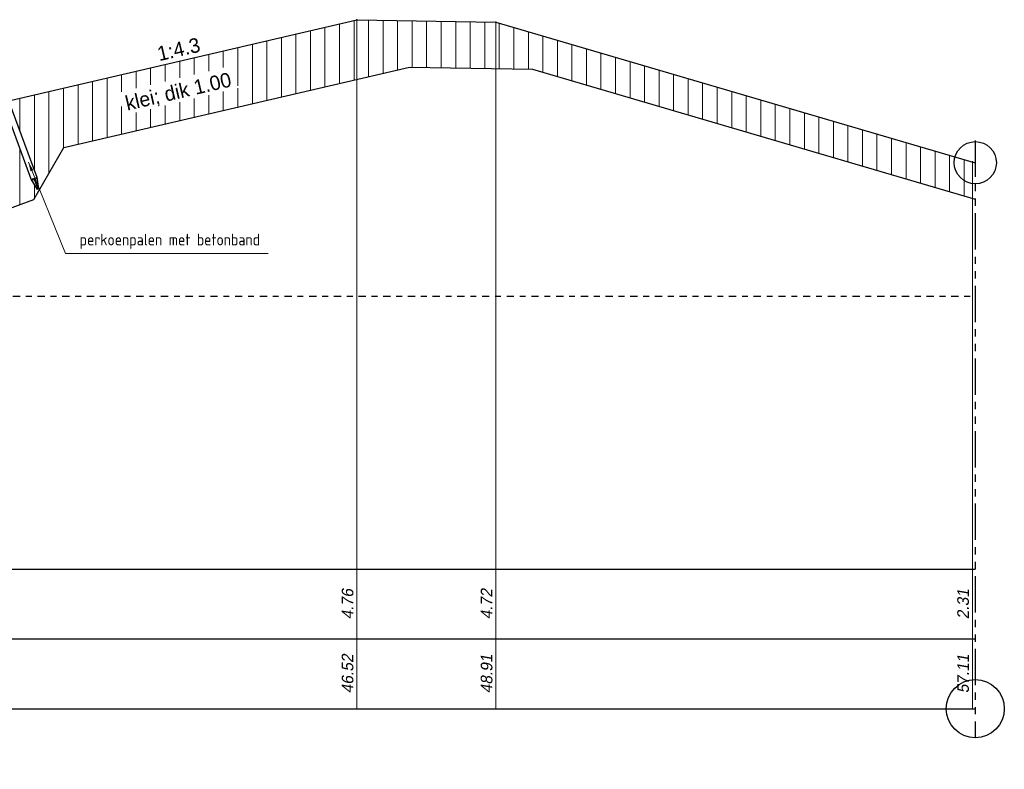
# Model space of a CAD drawing. Header units: metres. Extents: x 132 to 905, y -50 to 63.
# Tile 16 of 86: x 212 to 229, y -22 to -9. Entities that reach past the tile are written whole.
import ezdxf
from ezdxf.enums import TextEntityAlignment as Align

# ---------------------------------------------------------------- set-up
doc = ezdxf.new("R2010")
doc.units = ezdxf.units.M
doc.header["$LTSCALE"] = 0.1
doc.linetypes.add('NAP', pattern=[20, 12.5, -2.5, 2.5, -2.5])
doc.linetypes.add('PHANTOM', pattern=[2.5, 1.25, -0.25, 0.25, -0.25, 0.25, -0.25])
for name, color, linetype, lineweight in [('DP-Afbreek', 2, 'PHANTOM', 25), ('DP-BS-arcering_klei', 253, 'Continuous', 0), ('DP-BS-Maatvoering', 2, 'Continuous', 20), ('DP-BS-Matenbalk_verlenglijnen', 253, 'Continuous', 0), ('DP-BS-materiaalomschrijving', 213, 'Continuous', 18), ('DP-BS-profiel', 2, 'Continuous', 25), ('DP-NAP-lijn', 6, 'NAP', 25), ('DP-Taludhelling', 1, 'Continuous', 18), ('DP-Waterlijn', 1, 'Continuous', 13), ('DP-Waterlijn_tekst', 7, 'Continuous', 35), ('TL-2.5 mm tekst_schaaldp', 7, 'Continuous', 25), ('TL-5.0mm Tekst', 4, 'Continuous', 50)]:
    doc.layers.add(name, color=color, linetype=linetype, lineweight=lineweight)
for name, color, linetype in [('DP-BS-TUSSENBERM', 1, 'Continuous'), ('DP-Matenbalk', 1, 'Continuous'), ('DP-Matenbalk_bestaandehoogten', 6, 'Continuous')]:
    doc.layers.add(name, color=color, linetype=linetype)
doc.layers.add('DP-NW-arcrand', color=142, linetype='Continuous', plot=False)
doc.styles.add('bestomschr', font='isocp.shx', dxfattribs={"width": 0.96})
doc.styles.add('dp-besthgt', font='StagCAD.ttf', dxfattribs={"oblique": 10, "height": 0.2})
doc.styles.add('StagCAD', font='StagCAD.ttf')
doc.dimstyles.new('best-leader 1_100', dxfattribs={"dimscale": 0.1, "dimtxt": 2, "dimasz": 1.6, "dimexe": 0, "dimexo": 0, "dimgap": 0.8, "dimtad": 1, "dimrnd": 0.001, "dimzin": 1, "dimdsep": 46, "dimtxsty": 'bestomschr', "dimblk": 'RAD_PIJL', "dimcen": 0.09, "dimse1": 1, "dimse2": 1, "dimclrd": 212, "dimclre": 1, "dimclrt": 2, "dimazin": 0, "dimtfac": 1, "dimtix": 1, "dimtmove": 0, "dimatfit": 0, "dimfxl": 1, "dimtvp": 0.83, "dimtolj": 1, "dimtzin": 0, "dimlwd": 5, "dimarcsym": 0})

# ---------------------------------------------------------------- blocks, each defined once
blk = doc.blocks.new('*U70')
at = {"layer": 'DP-Matenbalk'}
for p, q in [((0, -3.5), (6, -3.5)), ((0, -5.9), (0, -3.5)), ((6, -3.5), (6, -5.9)), ((6, -3.5), (36.185, -3.5)), ((0, -4.7), (6, -4.7)), ((6, -4.7), (36.185, -4.7)), ((0, -5.9), (6, -5.9)), ((6, -5.9), (36.185, -5.9))]:
    blk.add_line(p, q, dxfattribs=at)
at = {"layer": 'DP-Matenbalk', "style": 'StagCAD', "width": 0.8}
blk.add_attdef('DPNR', (0, -3.356), '', height=0.25, dxfattribs=at)
at = {"layer": 'TL-2.5 mm tekst_schaaldp', "style": 'StagCAD', "width": 0.96}
blk.add_attdef('SCHAAL', (-0.05, -7.524), '', height=0.25, dxfattribs=at)
at = {"layer": 'TL-5.0mm Tekst', "style": 'StagCAD', "width": 0.96}
blk.add_attdef('OMSCHRIJVING', (-0.05, -6.935), '', height=0.5, dxfattribs=at)
blk = doc.blocks.new('*U33')
at = {"layer": 'DP-NAP-lijn'}
blk.add_line((0, 0), (360.64, 0), dxfattribs=at)
at = {"layer": 'DP-Waterlijn'}
for p, q in [((0, 16.5), (136.02, 16.5)), ((3.38, 15.8), (5.63, 15.8)), ((6.33, 15.8), (11.56, 15.8)), ((12.73, 15.8), (19.08, 15.8)), ((4.71, 15.1), (6.95, 15.1)), ((8.57, 14.4), (6.38, 14.4)), ((8.25, 15.1), (12.51, 15.1)), ((9.6, 13.7), (12.74, 13.7)), ((15.31, 14.4), (10.04, 14.4)), ((13.84, 15.1), (17.21, 15.1))]:
    blk.add_line(p, q, dxfattribs=at)
at = {"layer": 'DP-NAP-lijn', "style": 'StagCAD'}
blk.add_text('NAP', height=2.5, dxfattribs=at).set_placement((0, 1))
blk.add_attdef('NAPLIJN', (6.25, 1), '', height=2.5, dxfattribs=at)
at = {"layer": 'DP-Waterlijn_tekst', "style": 'StagCAD'}
blk.add_attdef('WP', text='', height=2.5, dxfattribs=at).set_placement((11.17, 16.5), align=Align.BOTTOM_CENTER)
blk = doc.blocks.new('RAD_PIJL')
at = {"color": 1, "linetype": 'Continuous'}
blk.add_solid([(-2.83, -0.75), (-2.83, 0.75), (0, 0)], dxfattribs=at)
blk = doc.blocks.new('dp776-01')
at = {"layer": 'DP-BS-arcering_klei'}
h = blk.add_hatch(dxfattribs=at)
h.set_pattern_fill('_U', color=256, scale=0.25, angle=90, pattern_type=0)
h.set_pattern_definition([(90, (-98.85863, 39.8338), (-0.25, -1e-16), [])])
h.paths.add_polyline_path([(9.131, 24.348), (9.077, 24.496), (9.077, 23.996), (9.002, 23.996), (9.002, 23.096), (8.962, 22.896), (8.952, 22.896), (8.952, 22.631), (19.913, 26.665), (20.428, 27.557), (26.38, 28.941), (28.496, 28.905), (36.064, 26.685), (36.064, 27.31), (27.864, 29.716), (25.471, 29.756), (19.478, 28.362), (19.482, 28.349), (19.962, 27.045), (19.993, 26.843), (19.975, 26.836), (19.868, 27.01), (19.519, 27.958), (19.444, 27.931), (19.378, 28.119)])
h.paths.add_polyline_path([(21.454, 28.106), (23.431, 28.58), (23.343, 28.972), (21.373, 28.505)], flags=16)
h.paths.add_polyline_path([(13.642, 24.956), (15.554, 25.66), (15.399, 26.082), (13.487, 25.379)], flags=16)
at = {"layer": 'DP-Afbreek', "ltscale": 5}
blk.add_lwpolyline([(36.114, 27.678), (36.114, 17.4)], dxfattribs=at)
at = {"layer": 'DP-BS-Matenbalk_verlenglijnen'}
for points in [[(25.471, 29.756, 0), (25.471, 17.9, 0)], [(25.471, 29.756, 0), (25.471, 17.9, 0)], [(27.864, 29.716, 0), (27.864, 17.9, 0)], [(27.864, 29.716, 0), (27.864, 17.9, 0)], [(36.064, 27.31, 0), (36.064, 17.9, 0)], [(36.064, 27.31, 0), (36.064, 17.9, 0)]]:
    blk.add_polyline3d(points, dxfattribs=at)
at = {"layer": 'DP-BS-profiel'}
for p, q in [((19.428, 28.351), (25.471, 29.756)), ((25.471, 29.756), (27.864, 29.716)), ((27.864, 29.716), (36.114, 27.295)), ((20.428, 27.557), (26.38, 28.941)), ((26.38, 28.941), (28.496, 28.905)), ((28.496, 28.905), (36.114, 26.67)), ((19.913, 26.665), (20.428, 27.557)), ((19.984, 26.84), (19.929, 26.99))]:
    blk.add_line(p, q, dxfattribs=at)
blk.add_lwpolyline([(19.868, 27.01), (19.388, 28.315), (19.394, 28.328), (19.469, 28.355), (19.482, 28.349), (19.962, 27.045), (19.993, 26.843), (19.975, 26.836)], close=True, dxfattribs=at)
blk.add_lwpolyline([(8.952, 22.631), (19.913, 26.665)], dxfattribs=at)
blk.add_ellipse((19.909, 26.983), major_axis=(-0.0138, 0.0375), ratio=0.525, start_param=4.712389, end_param=7.853982, dxfattribs=at)
at = {"layer": 'DP-BS-profiel', "extrusion": (0, 0, -1)}
blk.add_ellipse((19.948, 26.997), major_axis=(-0.0138, 0.0375), ratio=0.525, start_param=4.712389, end_param=7.853982, dxfattribs=at)
at = {"layer": 'DP-BS-TUSSENBERM'}
for p in [(25.471, 29.756), (27.864, 29.716), (36.064, 27.31)]:
    blk.add_point(p, dxfattribs=at)
at = {"layer": 'DP-Matenbalk'}
ref = blk.add_blockref('*U70', (-0.07, 23.8), dxfattribs=at)
ref.add_attrib('OMSCHRIJVING', '%%uDWARSPROFIEL 1 bestaand', (-0.12, 16.865), dxfattribs={"layer": 'TL-5.0mm Tekst', "height": 0.5, "style": 'StagCAD', "width": 0.96})
ref.add_attrib('DPNR', 'dp776-01', (-0.07, 20.444), dxfattribs={"height": 0.25, "style": 'StagCAD', "width": 0.8})
at = {"layer": 'DP-NAP-lijn', "ltscale": 4, "xscale": 0.0999999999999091, "yscale": 0.0999999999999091, "zscale": 0.0999999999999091}
blk.add_blockref('*U33', (0, 25), dxfattribs=at).add_auto_attribs({'WP': 'G.H.W.=+1.65', 'NAPLIJN': '=0.00'})
at = {"layer": 'DP-BS-Maatvoering', "color": 2, "insert": (20.7, 25.812), "char_height": 0.2, "attachment_point": 7, "style": 'bestomschr'}
blk.add_mtext('\\A1;perkoenpalen met betonband', dxfattribs=at)
at = {"layer": 'DP-BS-materiaalomschrijving', "style": 'StagCAD'}
blk.add_text('klei; dik 1.00', height=0.25, rotation=13.091, dxfattribs=at).set_placement((22.443, 28.328), align=Align.BOTTOM_CENTER)
at = {"layer": 'DP-Matenbalk_bestaandehoogten', "style": 'dp-besthgt', "oblique": 10}
for s, p in [('4.76', (25.471, 19.7)), ('4.72', (27.864, 19.7)), ('2.31', (36.064, 19.7)), ('46.52', (25.471, 18.5)), ('48.91', (27.864, 18.5)), ('57.11', (36.064, 18.5))]:
    blk.add_text(s, height=0.2, rotation=90, dxfattribs=at).set_placement(p, align=Align.BOTTOM_CENTER)
at = {"layer": 'DP-Taludhelling', "style": 'StagCAD'}
blk.add_text('1:4.3', height=0.25, rotation=13.091, dxfattribs=at).set_placement((22.45, 29.053), align=Align.BOTTOM_CENTER)
at = {"layer": 'DP-BS-Maatvoering', "annotation_type": 0, "has_hookline": 1, "hookline_direction": 0, "text_width": 3.245}
blk.add_leader([(19.819, 27.306), (20.46, 25.732), (20.62, 25.732)], dimstyle='best-leader 1_100', override={"dimgap": 0.8, "dimtad": 1}, dxfattribs=at)

msp = doc.modelspace()

# ---------------------------------------------------------------- linework, layer by layer
at = {"layer": 'DP-NW-arcrand'}
for centre, radius in [((228.583, -11.539), 0.363), ((228.583, -20.934), 0.5)]:
    msp.add_circle(centre, radius, dxfattribs=at)

# ---------------------------------------------------------------- block references
msp.add_blockref('dp776-01', (192.469, -38.834))

doc.saveas('drawing.dxf')
